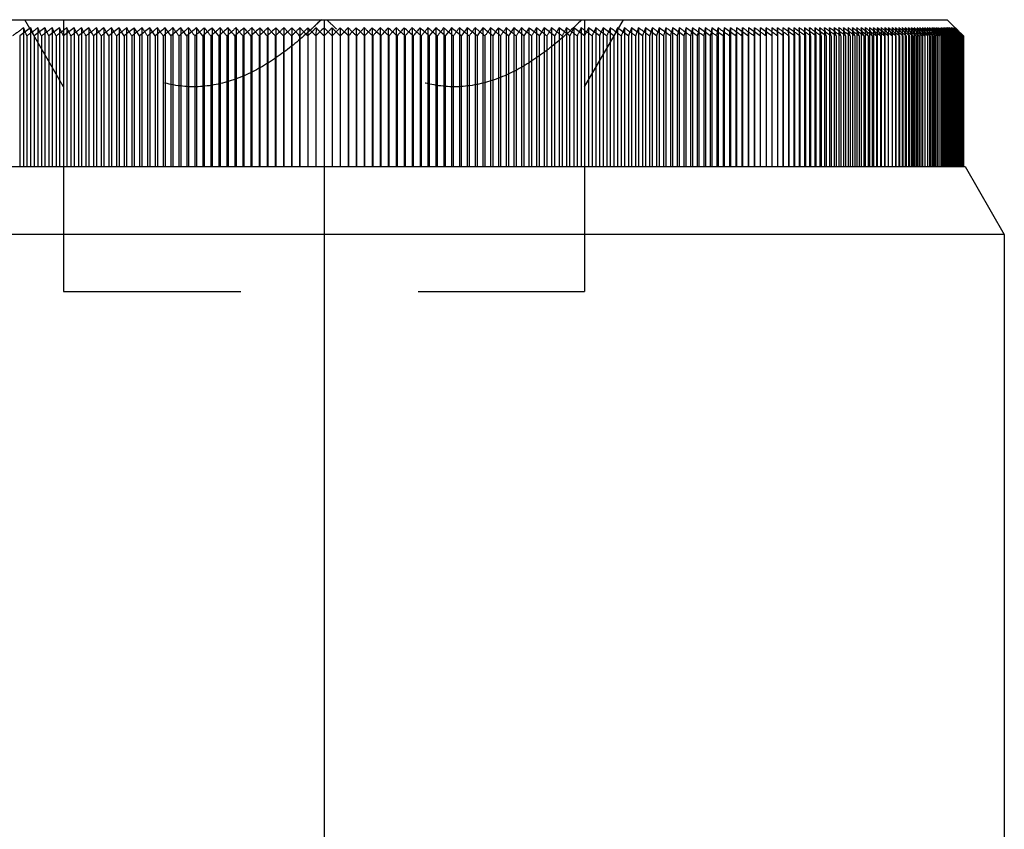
# Model space of a CAD drawing. Header units: millimetres. Extents: x 396 to 604, y 390 to 610.
# Tile 6 of 6: x 520 to 556, y 547 to 577. Entities that reach past the tile are written whole.
import ezdxf

# ---------------------------------------------------------------- set-up
doc = ezdxf.new("R2010")
doc.units = ezdxf.units.MM
doc.header["$LTSCALE"] = 65.185185
doc.linetypes.add('CENTER', pattern=[0.6, 0.375, -0.075, 0.075, -0.075])
doc.linetypes.add('HIDDEN', pattern=[0.2, 0.1, -0.1])
doc.layers.add('KONST.EL_MIT_GEO', color=7, linetype='CONTINUOUS')

msp = doc.modelspace()

# ---------------------------------------------------------------- linework, layer by layer
at = {"layer": 'KONST.EL_MIT_GEO', "color": 7, "linetype": 'Continuous'}
for p, q in [((508.1, 576.9), (553.9, 576.9)), ((553.9, 576.9), (554.175, 576.625)), ((520.219, 576.602), (520.219, 571.5)), ((520.745, 576.602), (520.745, 571.5)), ((521.278, 576.602), (521.278, 571.5)), ((521.817, 576.602), (521.817, 571.5)), ((522.362, 576.602), (522.362, 571.5)), ((522.912, 576.602), (522.912, 571.5)), ((523.468, 576.602), (523.468, 571.5)), ((524.028, 576.602), (524.028, 571.5)), ((524.593, 576.602), (524.593, 571.5)), ((525.162, 576.602), (525.162, 571.5)), ((525.735, 576.602), (525.735, 571.5)), ((526.312, 576.602), (526.312, 571.5)), ((526.891, 576.602), (526.891, 571.5)), ((527.473, 576.602), (527.473, 571.5)), ((528.057, 576.602), (528.057, 571.5)), ((528.644, 576.602), (528.644, 571.5)), ((529.231, 576.602), (529.231, 571.5)), ((529.82, 576.602), (529.82, 571.5)), ((530.41, 576.602), (530.41, 571.5)), ((531, 576.602), (531, 571.5)), ((531.59, 576.602), (531.59, 571.5)), ((532.18, 576.602), (532.18, 571.5)), ((532.769, 576.602), (532.769, 571.5)), ((533.356, 576.602), (533.356, 571.5)), ((533.943, 576.602), (533.943, 571.5)), ((534.527, 576.602), (534.527, 571.5)), ((535.109, 576.602), (535.109, 571.5)), ((535.688, 576.602), (535.688, 571.5)), ((536.265, 576.602), (536.265, 571.5)), ((536.838, 576.602), (536.838, 571.5)), ((537.407, 576.602), (537.407, 571.5)), ((537.972, 576.602), (537.972, 571.5)), ((538.532, 576.602), (538.532, 571.5)), ((539.088, 576.602), (539.088, 571.5)), ((539.638, 576.602), (539.638, 571.5)), ((540.183, 576.602), (540.183, 571.5)), ((540.722, 576.602), (540.722, 571.5)), ((541.255, 576.602), (541.255, 571.5)), ((541.781, 576.602), (541.781, 571.5)), ((542.3, 576.602), (542.3, 571.5)), ((542.811, 576.602), (542.811, 571.5)), ((543.315, 576.602), (543.315, 571.5)), ((543.811, 576.602), (543.811, 571.5)), ((544.299, 576.602), (544.299, 571.5)), ((544.778, 576.602), (544.778, 571.5)), ((545.249, 576.602), (545.249, 571.5)), ((545.71, 576.602), (545.668, 576.301)), ((545.71, 576.602), (545.71, 571.5)), ((546.161, 576.602), (546.13, 576.301)), ((546.161, 576.602), (546.161, 571.5)), ((546.603, 576.602), (546.583, 576.301)), ((546.603, 576.602), (546.603, 571.5)), ((547.034, 576.602), (547.025, 576.301)), ((547.034, 576.602), (547.034, 571.5)), ((547.456, 576.602), (547.457, 576.301)), ((547.596, 576.503), (547.456, 576.602)), ((547.866, 576.602), (547.878, 576.301)), ((548.006, 576.503), (547.866, 576.602)), ((548.266, 576.602), (548.289, 576.301)), ((548.406, 576.503), (548.266, 576.602)), ((548.654, 576.602), (548.688, 576.301)), ((548.794, 576.503), (548.654, 576.602)), ((549.031, 576.602), (549.076, 576.301)), ((549.171, 576.503), (549.031, 576.602)), ((549.536, 576.503), (549.397, 576.602)), ((549.889, 576.503), (549.75, 576.602)), ((550.23, 576.503), (550.092, 576.602)), ((550.558, 576.503), (550.421, 576.602)), ((550.874, 576.503), (550.737, 576.602)), ((551.041, 576.602), (551.059, 576.552)), ((551.176, 576.503), (551.041, 576.602)), ((551.331, 576.602), (551.371, 576.502)), ((551.356, 576.584), (551.331, 576.602)), ((551.466, 576.503), (551.356, 576.584)), ((551.65, 576.571), (551.609, 576.602)), ((551.743, 576.503), (551.65, 576.571)), ((551.673, 576.452), (551.716, 576.352)), ((551.93, 576.559), (551.873, 576.602)), ((552.006, 576.503), (551.93, 576.559)), ((552.19, 576.552), (552.124, 576.602)), ((552.255, 576.503), (552.19, 576.552)), ((552.426, 576.552), (552.361, 576.602)), ((552.451, 576.533), (552.426, 576.552)), ((552.491, 576.503), (552.451, 576.533)), ((552.648, 576.552), (552.584, 576.602)), ((552.69, 576.52), (552.648, 576.552)), ((552.713, 576.503), (552.69, 576.52)), ((552.857, 576.552), (552.793, 576.602)), ((552.921, 576.503), (552.857, 576.552)), ((553.051, 576.552), (552.989, 576.602)), ((553.114, 576.503), (553.051, 576.552)), ((553.17, 576.602), (553.202, 576.552)), ((553.196, 576.581), (553.17, 576.602)), ((553.231, 576.552), (553.196, 576.581)), ((553.294, 576.503), (553.231, 576.552)), ((553.336, 576.602), (553.405, 576.502)), ((553.387, 576.561), (553.336, 576.602)), ((553.458, 576.503), (553.387, 576.561)), ((553.548, 576.552), (553.488, 576.602)), ((553.609, 576.503), (553.548, 576.552)), ((553.685, 576.552), (553.626, 576.602)), ((553.726, 576.518), (553.685, 576.552)), ((553.744, 576.503), (553.726, 576.518)), ((553.741, 576.449), (553.814, 576.352)), ((553.749, 576.602), (553.788, 576.552)), ((553.778, 576.577), (553.749, 576.602)), ((553.807, 576.552), (553.778, 576.577)), ((553.865, 576.503), (553.807, 576.552)), ((553.857, 576.602), (553.938, 576.502)), ((553.914, 576.552), (553.857, 576.602)), ((553.972, 576.503), (553.914, 576.552)), ((553.95, 576.602), (554.058, 576.474)), ((554.007, 576.552), (553.95, 576.602)), ((554.044, 576.519), (554.007, 576.552)), ((554.029, 576.602), (554.072, 576.552)), ((554.08, 576.556), (554.029, 576.602)), ((554.063, 576.503), (554.044, 576.519)), ((554.072, 576.552), (554.159, 576.452)), ((554.139, 576.503), (554.08, 576.556)), ((554.093, 576.602), (554.194, 576.489)), ((554.147, 576.552), (554.093, 576.602)), ((554.141, 576.602), (554.218, 576.519)), ((554.194, 576.552), (554.141, 576.602)), ((554.184, 576.518), (554.147, 576.552)), ((554.175, 576.602), (554.222, 576.552)), ((554.225, 576.554), (554.175, 576.602)), ((554.201, 576.503), (554.184, 576.518)), ((554.247, 576.503), (554.194, 576.552)), ((554.194, 576.489), (554.272, 576.402)), ((554.218, 576.519), (554.28, 576.452)), ((554.279, 576.503), (554.225, 576.554)), ((519.816, 576.301), (519.816, 571.5)), ((520.345, 576.301), (520.345, 571.5)), ((520.881, 576.301), (520.881, 571.5)), ((521.424, 576.301), (521.424, 571.5)), ((521.973, 576.301), (521.973, 571.5)), ((522.528, 576.301), (522.528, 571.5)), ((523.088, 576.301), (523.088, 571.5)), ((523.653, 576.301), (523.653, 571.5)), ((524.223, 576.301), (524.223, 571.5)), ((524.798, 576.301), (524.798, 571.5)), ((525.376, 576.301), (525.376, 571.5)), ((525.958, 576.301), (525.958, 571.5)), ((526.544, 576.301), (526.544, 571.5)), ((527.132, 576.301), (527.132, 571.5)), ((527.723, 576.301), (527.723, 571.5)), ((528.316, 576.301), (528.316, 571.5)), ((528.911, 576.301), (528.911, 571.5)), ((529.507, 576.301), (529.507, 571.5)), ((530.104, 576.301), (530.104, 571.5)), ((530.701, 576.301), (530.701, 571.5)), ((531.299, 576.301), (531.299, 571.5)), ((531.896, 576.301), (531.896, 571.5)), ((532.493, 576.301), (532.493, 571.5)), ((533.089, 576.301), (533.089, 571.5)), ((533.684, 576.301), (533.684, 571.5)), ((534.277, 576.301), (534.277, 571.5)), ((534.868, 576.301), (534.868, 571.5)), ((535.456, 576.301), (535.456, 571.5)), ((536.041, 576.301), (536.041, 571.5)), ((536.624, 576.301), (536.624, 571.5)), ((537.202, 576.301), (537.202, 571.5)), ((537.777, 576.301), (537.777, 571.5)), ((538.347, 576.301), (538.347, 571.5)), ((538.912, 576.301), (538.912, 571.5)), ((539.472, 576.301), (539.472, 571.5)), ((540.027, 576.301), (540.027, 571.5)), ((540.576, 576.301), (540.576, 571.5)), ((541.119, 576.301), (541.119, 571.5)), ((541.655, 576.301), (541.655, 571.5)), ((542.184, 576.301), (542.184, 571.5)), ((542.706, 576.301), (542.706, 571.5)), ((543.221, 576.301), (543.221, 571.5)), ((543.727, 576.301), (543.727, 571.5)), ((544.226, 576.301), (544.226, 571.5)), ((544.715, 576.301), (544.715, 571.5)), ((545.196, 576.301), (545.196, 571.5)), ((545.668, 576.301), (545.668, 571.5)), ((546.13, 576.301), (546.13, 571.5)), ((546.583, 576.301), (546.583, 571.5)), ((547.025, 576.301), (547.025, 571.5)), ((547.457, 576.301), (547.457, 571.5)), ((547.878, 576.301), (547.878, 571.5)), ((548.289, 576.301), (548.289, 571.5)), ((548.688, 576.301), (548.688, 571.5)), ((549.076, 576.301), (549.076, 571.5)), ((549.452, 576.301), (549.452, 571.5)), ((549.816, 576.301), (549.816, 571.5)), ((550.168, 576.301), (550.168, 571.5)), ((550.507, 576.301), (550.507, 571.5)), ((550.818, 576.352), (550.834, 576.301)), ((550.834, 576.301), (550.834, 571.5)), ((551.13, 576.352), (551.148, 576.301)), ((551.148, 576.301), (551.148, 571.5)), ((551.43, 576.352), (551.45, 576.301)), ((551.45, 576.301), (551.45, 571.5)), ((551.716, 576.352), (551.737, 576.301)), ((551.737, 576.301), (551.737, 571.5)), ((551.964, 576.405), (551.989, 576.352)), ((551.989, 576.352), (552.012, 576.301)), ((552.012, 576.301), (552.012, 571.5)), ((552.223, 576.402), (552.248, 576.352)), ((552.248, 576.352), (552.273, 576.301)), ((552.273, 576.301), (552.273, 571.5)), ((552.467, 576.402), (552.493, 576.352)), ((552.493, 576.352), (552.52, 576.301)), ((552.52, 576.301), (552.52, 571.5)), ((552.725, 576.352), (552.753, 576.301)), ((552.753, 576.301), (552.753, 571.5)), ((552.942, 576.352), (552.972, 576.301)), ((552.972, 576.301), (552.972, 571.5)), ((553.145, 576.352), (553.177, 576.301)), ((553.177, 576.301), (553.177, 571.5)), ((553.334, 576.352), (553.367, 576.301)), ((553.367, 576.301), (553.367, 571.5)), ((553.509, 576.352), (553.543, 576.301)), ((553.543, 576.301), (553.543, 571.5)), ((553.668, 576.352), (553.705, 576.301)), ((553.705, 576.301), (553.705, 571.5)), ((553.814, 576.352), (553.851, 576.301)), ((553.851, 576.301), (553.851, 571.5)), ((553.905, 576.402), (553.944, 576.352)), ((553.944, 576.352), (553.983, 576.301)), ((553.983, 576.301), (553.983, 571.5)), ((554.06, 576.352), (554.1, 576.301)), ((554.1, 576.301), (554.1, 571.5)), ((554.161, 576.351), (554.202, 576.301)), ((554.202, 576.301), (554.202, 571.5)), ((554.253, 576.344), (554.29, 576.301)), ((554.29, 576.301), (554.29, 571.5)), ((554.33, 576.337), (554.362, 576.301)), ((554.362, 576.301), (554.362, 571.5)), ((554.393, 576.329), (554.419, 576.301)), ((554.414, 576.35), (554.441, 576.322)), ((554.419, 576.301), (554.419, 571.5)), ((554.441, 576.322), (554.46, 576.301)), ((554.454, 576.335), (554.487, 576.301)), ((554.46, 576.301), (554.46, 571.5)), ((554.487, 576.301), (554.487, 571.5)), ((507.443, 571.5), (554.557, 571.5)), ((554.557, 571.5), (556, 569)), ((556, 569), (506, 569)), ((556, 569), (556, 519.572))]:
    msp.add_line(p, q, dxfattribs=at)
at = {"layer": 'KONST.EL_MIT_GEO', "color": 8, "linetype": 'HIDDEN'}
for p, q in [((521.425, 574.432), (520, 576.9)), ((521.425, 576.9), (521.424, 576.301)), ((531, 576.9), (531, 576.602)), ((540.575, 574.432), (542, 576.9)), ((540.575, 576.9), (540.576, 576.301)), ((519.959, 576.602), (519.959, 571.5)), ((520.481, 576.602), (520.481, 571.5)), ((521.011, 576.602), (521.011, 571.5)), ((521.547, 576.602), (521.547, 571.5)), ((522.088, 576.602), (522.088, 571.5)), ((522.636, 576.602), (522.636, 571.5)), ((523.189, 576.602), (523.189, 571.5)), ((523.747, 576.602), (523.747, 571.5)), ((524.31, 576.602), (524.31, 571.5)), ((524.877, 576.602), (524.877, 571.5)), ((525.448, 576.602), (525.448, 571.5)), ((526.023, 576.602), (526.023, 571.5)), ((526.601, 576.602), (526.601, 571.5)), ((527.182, 576.602), (527.182, 571.5)), ((527.765, 576.602), (527.765, 571.5)), ((528.35, 576.602), (528.35, 571.5)), ((528.937, 576.602), (528.937, 571.5)), ((529.526, 576.602), (529.526, 571.5)), ((530.115, 576.602), (530.115, 571.5)), ((530.705, 576.602), (530.701, 576.301)), ((531.295, 576.602), (531.299, 576.301)), ((531.885, 576.602), (531.885, 571.5)), ((532.474, 576.602), (532.474, 571.5)), ((533.063, 576.602), (533.063, 571.5)), ((533.65, 576.602), (533.65, 571.5)), ((534.235, 576.602), (534.235, 571.5)), ((534.818, 576.602), (534.818, 571.5)), ((535.399, 576.602), (535.399, 571.5)), ((535.977, 576.602), (535.977, 571.5)), ((536.552, 576.602), (536.552, 571.5)), ((537.123, 576.602), (537.123, 571.5)), ((537.69, 576.602), (537.69, 571.5)), ((538.253, 576.602), (538.253, 571.5)), ((538.811, 576.602), (538.811, 571.5)), ((539.364, 576.602), (539.364, 571.5)), ((539.912, 576.602), (539.912, 571.5)), ((540.453, 576.602), (540.453, 571.5)), ((540.989, 576.602), (540.989, 571.5)), ((541.519, 576.602), (541.519, 571.5)), ((542.041, 576.602), (542.041, 571.5)), ((542.556, 576.602), (542.556, 571.5)), ((543.064, 576.602), (543.064, 571.5)), ((543.564, 576.602), (543.564, 571.5)), ((544.056, 576.602), (544.056, 571.5)), ((544.54, 576.602), (544.54, 571.5)), ((545.015, 576.602), (545.015, 571.5)), ((545.433, 576.301), (545.48, 576.602)), ((545.48, 576.602), (545.48, 571.5)), ((545.9, 576.301), (545.937, 576.602)), ((545.937, 576.602), (545.937, 571.5)), ((546.358, 576.301), (546.383, 576.602)), ((546.383, 576.602), (546.383, 571.5)), ((546.805, 576.301), (546.82, 576.602)), ((546.82, 576.602), (546.82, 571.5)), ((547.242, 576.301), (547.246, 576.602)), ((547.246, 576.602), (547.246, 571.5)), ((547.456, 576.602), (547.457, 576.301)), ((547.662, 576.602), (547.662, 571.5)), ((547.663, 576.552), (547.662, 576.602)), ((547.664, 576.503), (547.663, 576.552)), ((547.669, 576.301), (547.664, 576.503)), ((547.866, 576.602), (547.866, 571.5)), ((548.067, 576.602), (548.067, 571.5)), ((548.07, 576.552), (548.067, 576.602)), ((548.073, 576.503), (548.07, 576.552)), ((548.085, 576.301), (548.073, 576.503)), ((548.266, 576.602), (548.266, 571.5)), ((548.461, 576.602), (548.461, 571.5)), ((548.463, 576.584), (548.461, 576.602)), ((548.466, 576.552), (548.463, 576.584)), ((548.471, 576.503), (548.466, 576.552)), ((548.476, 576.453), (548.471, 576.503)), ((548.49, 576.301), (548.476, 576.453)), ((548.654, 576.602), (548.654, 571.5)), ((548.844, 576.602), (548.844, 571.5)), ((548.847, 576.578), (548.844, 576.602)), ((548.851, 576.552), (548.847, 576.578)), ((548.857, 576.503), (548.851, 576.552)), ((548.864, 576.453), (548.857, 576.503)), ((548.883, 576.301), (548.864, 576.453)), ((549.031, 576.602), (549.031, 571.5)), ((549.216, 576.602), (549.216, 571.5)), ((549.22, 576.573), (549.216, 576.602)), ((549.224, 576.552), (549.22, 576.573)), ((549.232, 576.503), (549.224, 576.552)), ((549.24, 576.453), (549.232, 576.503)), ((549.265, 576.301), (549.24, 576.453)), ((549.397, 576.602), (549.397, 571.5)), ((549.575, 576.602), (549.575, 571.5)), ((549.582, 576.568), (549.575, 576.602)), ((549.585, 576.552), (549.582, 576.568)), ((549.595, 576.503), (549.585, 576.552)), ((549.605, 576.453), (549.595, 576.503)), ((549.635, 576.301), (549.605, 576.453)), ((549.75, 576.602), (549.75, 571.5)), ((549.923, 576.602), (549.923, 571.5)), ((549.934, 576.552), (549.923, 576.602)), ((549.946, 576.503), (549.934, 576.552)), ((549.958, 576.453), (549.946, 576.503)), ((549.993, 576.301), (549.958, 576.453)), ((550.092, 576.602), (550.092, 571.5)), ((550.258, 576.602), (550.258, 571.5)), ((550.271, 576.552), (550.258, 576.602)), ((550.285, 576.503), (550.271, 576.552)), ((550.298, 576.453), (550.285, 576.503)), ((550.339, 576.301), (550.298, 576.453)), ((550.421, 576.602), (550.421, 571.5)), ((550.58, 576.602), (550.58, 571.5)), ((550.596, 576.552), (550.58, 576.602)), ((550.611, 576.503), (550.596, 576.552)), ((550.626, 576.453), (550.611, 576.503)), ((550.672, 576.301), (550.626, 576.453)), ((550.737, 576.602), (550.737, 571.5)), ((550.891, 576.602), (550.891, 571.5)), ((550.908, 576.552), (550.891, 576.602)), ((550.925, 576.503), (550.908, 576.552)), ((550.942, 576.453), (550.925, 576.503)), ((550.959, 576.402), (550.942, 576.453)), ((551.041, 576.602), (551.041, 571.5)), ((551.188, 576.602), (551.188, 571.5)), ((551.206, 576.552), (551.188, 576.602)), ((551.225, 576.503), (551.206, 576.552)), ((551.244, 576.453), (551.225, 576.503)), ((551.301, 576.301), (551.244, 576.453)), ((551.331, 576.602), (551.331, 571.5)), ((551.472, 576.602), (551.472, 571.5)), ((551.492, 576.552), (551.472, 576.602)), ((551.513, 576.503), (551.492, 576.552)), ((551.533, 576.453), (551.513, 576.503)), ((551.595, 576.301), (551.533, 576.453)), ((551.609, 576.602), (551.609, 571.5)), ((551.743, 576.602), (551.737, 576.301)), ((551.765, 576.552), (551.743, 576.602)), ((551.787, 576.503), (551.765, 576.552)), ((551.809, 576.453), (551.787, 576.503)), ((551.876, 576.301), (551.809, 576.453)), ((551.873, 576.602), (551.873, 571.5)), ((552, 576.602), (552, 571.5)), ((552.024, 576.552), (552, 576.602)), ((552.048, 576.503), (552.024, 576.552)), ((552.072, 576.453), (552.048, 576.503)), ((552.144, 576.301), (552.072, 576.453)), ((552.124, 576.602), (552.124, 571.5)), ((552.244, 576.602), (552.244, 571.5)), ((552.27, 576.552), (552.244, 576.602)), ((552.295, 576.503), (552.27, 576.552)), ((552.321, 576.453), (552.295, 576.503)), ((552.346, 576.402), (552.321, 576.453)), ((552.361, 576.602), (552.361, 571.5)), ((552.474, 576.602), (552.474, 571.5)), ((552.501, 576.552), (552.474, 576.602)), ((552.529, 576.503), (552.501, 576.552)), ((552.556, 576.453), (552.529, 576.503)), ((552.638, 576.301), (552.556, 576.453)), ((552.584, 576.602), (552.584, 571.5)), ((552.691, 576.602), (552.691, 571.5)), ((552.719, 576.552), (552.691, 576.602)), ((552.748, 576.503), (552.719, 576.552)), ((552.765, 576.473), (552.748, 576.503)), ((552.777, 576.453), (552.765, 576.473)), ((552.864, 576.301), (552.777, 576.453)), ((552.793, 576.602), (552.793, 571.5)), ((552.893, 576.602), (552.893, 571.5)), ((552.923, 576.552), (552.893, 576.602)), ((552.954, 576.503), (552.923, 576.552)), ((552.968, 576.479), (552.954, 576.503)), ((552.984, 576.453), (552.968, 576.479)), ((553.015, 576.402), (552.984, 576.453)), ((552.989, 576.602), (552.989, 571.5)), ((553.081, 576.602), (553.081, 571.5)), ((553.113, 576.552), (553.081, 576.602)), ((553.145, 576.503), (553.113, 576.552)), ((553.177, 576.453), (553.145, 576.503)), ((553.17, 576.602), (553.177, 576.301)), ((553.255, 576.602), (553.255, 571.5)), ((553.288, 576.552), (553.255, 576.602)), ((553.322, 576.503), (553.288, 576.552)), ((553.355, 576.453), (553.322, 576.503)), ((553.336, 576.602), (553.336, 571.5)), ((553.389, 576.402), (553.355, 576.453)), ((553.414, 576.602), (553.414, 571.5)), ((553.449, 576.552), (553.414, 576.602)), ((553.484, 576.503), (553.449, 576.552)), ((553.519, 576.453), (553.484, 576.503)), ((553.488, 576.602), (553.488, 571.5)), ((553.555, 576.402), (553.519, 576.453)), ((553.559, 576.602), (553.559, 571.5)), ((553.583, 576.57), (553.559, 576.602)), ((553.595, 576.552), (553.583, 576.57)), ((553.632, 576.503), (553.595, 576.552)), ((553.626, 576.602), (553.626, 571.5)), ((553.669, 576.453), (553.632, 576.503)), ((553.68, 576.437), (553.669, 576.453)), ((553.706, 576.402), (553.68, 576.437)), ((553.689, 576.602), (553.689, 571.5)), ((553.711, 576.573), (553.689, 576.602)), ((553.727, 576.552), (553.711, 576.573)), ((553.765, 576.503), (553.727, 576.552)), ((553.749, 576.602), (553.749, 571.5)), ((553.804, 576.453), (553.765, 576.503)), ((553.842, 576.402), (553.804, 576.453)), ((553.805, 576.602), (553.805, 571.5)), ((553.825, 576.576), (553.805, 576.602)), ((553.844, 576.552), (553.825, 576.576)), ((553.884, 576.503), (553.844, 576.552)), ((553.857, 576.602), (553.851, 576.301)), ((553.924, 576.453), (553.884, 576.503)), ((553.906, 576.602), (553.906, 571.5)), ((553.924, 576.58), (553.906, 576.602)), ((553.947, 576.552), (553.924, 576.58)), ((553.948, 576.422), (553.924, 576.453)), ((553.988, 576.503), (553.947, 576.552)), ((553.964, 576.402), (553.948, 576.422)), ((553.95, 576.602), (553.95, 571.5)), ((553.992, 576.602), (553.992, 571.5)), ((554.007, 576.583), (553.992, 576.602)), ((554.034, 576.552), (554.007, 576.583)), ((554.029, 576.602), (554.029, 571.5)), ((554.077, 576.503), (554.034, 576.552)), ((554.063, 576.602), (554.063, 571.5)), ((554.076, 576.587), (554.063, 576.602)), ((554.107, 576.552), (554.076, 576.587)), ((554.119, 576.453), (554.077, 576.503)), ((554.093, 576.602), (554.093, 571.5)), ((554.151, 576.503), (554.107, 576.552)), ((554.119, 576.602), (554.119, 571.5)), ((554.144, 576.574), (554.119, 576.602)), ((554.162, 576.402), (554.119, 576.453)), ((554.141, 576.602), (554.141, 571.5)), ((554.164, 576.552), (554.144, 576.574)), ((554.195, 576.453), (554.151, 576.503)), ((554.159, 576.452), (554.253, 576.344)), ((554.16, 576.602), (554.16, 571.5)), ((554.176, 576.585), (554.16, 576.602)), ((554.21, 576.503), (554.164, 576.552)), ((554.175, 576.625), (554.347, 576.453)), ((554.175, 576.602), (554.175, 571.5)), ((554.207, 576.552), (554.176, 576.585)), ((554.186, 576.602), (554.186, 571.5)), ((554.234, 576.552), (554.186, 576.602)), ((554.194, 576.602), (554.194, 571.5)), ((554.194, 576.602), (554.241, 576.554)), ((554.244, 576.552), (554.194, 576.602)), ((554.239, 576.402), (554.195, 576.453)), ((554.247, 576.552), (554.198, 576.602)), ((554.253, 576.503), (554.207, 576.552)), ((554.255, 576.453), (554.21, 576.503)), ((554.222, 576.552), (554.29, 576.481)), ((554.282, 576.503), (554.234, 576.552)), ((554.241, 576.554), (554.299, 576.494)), ((554.295, 576.503), (554.244, 576.552)), ((554.296, 576.503), (554.247, 576.552)), ((554.3, 576.453), (554.253, 576.503)), ((554.301, 576.402), (554.255, 576.453)), ((554.28, 576.452), (554.372, 576.352)), ((554.345, 576.453), (554.295, 576.503)), ((554.299, 576.494), (554.389, 576.402)), ((554.441, 576.301), (554.3, 576.453)), ((554.498, 576.301), (554.345, 576.453)), ((554.347, 576.453), (554.398, 576.402)), ((520.08, 576.301), (520.08, 571.5)), ((520.612, 576.301), (520.612, 571.5)), ((521.152, 576.301), (521.152, 571.5)), ((521.698, 576.301), (521.698, 571.5)), ((522.25, 576.301), (522.25, 571.5)), ((522.807, 576.301), (522.807, 571.5)), ((523.37, 576.301), (523.37, 571.5)), ((523.938, 576.301), (523.938, 571.5)), ((524.51, 576.301), (524.51, 571.5)), ((525.087, 576.301), (525.087, 571.5)), ((525.667, 576.301), (525.667, 571.5)), ((526.251, 576.301), (526.251, 571.5)), ((526.838, 576.301), (526.838, 571.5)), ((527.427, 576.301), (527.427, 571.5)), ((528.019, 576.301), (528.019, 571.5)), ((528.613, 576.301), (528.613, 571.5)), ((529.208, 576.301), (529.208, 571.5)), ((529.805, 576.301), (529.805, 571.5)), ((530.402, 576.301), (530.402, 571.5)), ((531.598, 576.301), (531.598, 571.5)), ((532.195, 576.301), (532.195, 571.5)), ((532.792, 576.301), (532.792, 571.5)), ((533.387, 576.301), (533.387, 571.5)), ((533.981, 576.301), (533.981, 571.5)), ((534.573, 576.301), (534.573, 571.5)), ((535.162, 576.301), (535.162, 571.5)), ((535.749, 576.301), (535.749, 571.5)), ((536.333, 576.301), (536.333, 571.5)), ((536.913, 576.301), (536.913, 571.5)), ((537.49, 576.301), (537.49, 571.5)), ((538.062, 576.301), (538.062, 571.5)), ((538.63, 576.301), (538.63, 571.5)), ((539.193, 576.301), (539.193, 571.5)), ((539.75, 576.301), (539.75, 571.5)), ((540.302, 576.301), (540.302, 571.5)), ((540.848, 576.301), (540.848, 571.5)), ((541.388, 576.301), (541.388, 571.5)), ((541.92, 576.301), (541.92, 571.5)), ((542.446, 576.301), (542.446, 571.5)), ((542.964, 576.301), (542.964, 571.5)), ((543.475, 576.301), (543.475, 571.5)), ((543.978, 576.301), (543.978, 571.5)), ((544.472, 576.301), (544.472, 571.5)), ((544.957, 576.301), (544.957, 571.5)), ((545.433, 576.301), (545.433, 571.5)), ((545.9, 576.301), (545.9, 571.5)), ((546.358, 576.301), (546.358, 571.5)), ((546.805, 576.301), (546.805, 571.5)), ((548.085, 576.301), (548.085, 571.5)), ((548.49, 576.301), (548.49, 571.5)), ((548.883, 576.301), (548.883, 571.5)), ((549.265, 576.301), (549.265, 571.5)), ((549.635, 576.301), (549.635, 571.5)), ((549.993, 576.301), (549.993, 571.5)), ((550.339, 576.301), (550.339, 571.5)), ((550.672, 576.301), (550.672, 571.5)), ((550.993, 576.301), (550.959, 576.402)), ((550.993, 576.301), (550.993, 571.5)), ((551.301, 576.301), (551.301, 571.5)), ((551.595, 576.301), (551.595, 571.5)), ((552.144, 576.301), (552.144, 571.5)), ((552.398, 576.301), (552.346, 576.402)), ((552.398, 576.301), (552.398, 571.5)), ((552.638, 576.301), (552.638, 571.5)), ((552.864, 576.301), (552.864, 571.5)), ((553.076, 576.301), (553.015, 576.402)), ((553.274, 576.301), (553.241, 576.351)), ((553.274, 576.301), (553.274, 571.5)), ((553.423, 576.351), (553.389, 576.402)), ((553.457, 576.301), (553.423, 576.351)), ((553.457, 576.301), (553.457, 571.5)), ((553.59, 576.351), (553.555, 576.402)), ((553.626, 576.301), (553.59, 576.351)), ((553.743, 576.351), (553.706, 576.402)), ((553.78, 576.301), (553.743, 576.351)), ((553.78, 576.301), (553.78, 571.5)), ((553.881, 576.351), (553.842, 576.402)), ((553.919, 576.301), (553.881, 576.351)), ((553.919, 576.301), (553.919, 571.5)), ((554.004, 576.351), (553.964, 576.402)), ((554.044, 576.301), (554.004, 576.351)), ((554.044, 576.301), (554.044, 571.5)), ((554.112, 576.351), (554.07, 576.402)), ((554.153, 576.301), (554.112, 576.351)), ((554.205, 576.351), (554.162, 576.402)), ((554.248, 576.301), (554.205, 576.351)), ((554.283, 576.351), (554.239, 576.402)), ((554.248, 576.301), (554.248, 571.5)), ((554.272, 576.402), (554.33, 576.337)), ((554.328, 576.301), (554.283, 576.351)), ((554.392, 576.301), (554.301, 576.402)), ((554.328, 576.301), (554.328, 571.5)), ((554.372, 576.352), (554.393, 576.329)), ((554.389, 576.402), (554.438, 576.352)), ((554.392, 576.301), (554.392, 571.5)), ((554.398, 576.402), (554.459, 576.341)), ((554.438, 576.352), (554.454, 576.335)), ((554.441, 576.301), (554.441, 571.5)), ((554.459, 576.341), (554.48, 576.32)), ((554.476, 576.301), (554.476, 571.5)), ((554.48, 576.32), (554.498, 576.301)), ((554.495, 576.301), (554.495, 571.5)), ((521.424, 571.5), (521.425, 566.9)), ((531, 571.5), (531, 566.9)), ((540.576, 571.5), (540.575, 566.9)), ((521.425, 566.9), (540.575, 566.9))]:
    msp.add_line(p, q, dxfattribs=at)
at = {"layer": 'KONST.EL_MIT_GEO', "color": 2, "linetype": 'CENTER'}
msp.add_line((531, 566.9), (531, 489), dxfattribs=at)
at = {"layer": 'KONST.EL_MIT_GEO', "color": 8, "linetype": 'HIDDEN'}
for centre, radius, start, end in [((519.504, 588.468), 16.24, 312.8464, 314.5755), ((542.493, 588.465), 16.235, 225.4243, 227.1617), ((569.911, 509.024), 84.036, 126.4713, 126.81553), ((450.721, 548.665), 74.662, 21.72506, 21.97374), ((570.322, 509.708), 83.42, 126.68866, 127.03367), ((455.114, 547.982), 71.358, 23.38214, 23.64551), ((570.733, 510.441), 82.762, 126.92621, 127.27205), ((458.809, 547.249), 68.78, 24.98564, 25.26238), ((571.145, 511.222), 82.064, 127.18442, 127.53114), ((461.954, 546.469), 66.778, 26.53456, 26.82338), ((571.557, 512.048), 81.329, 127.46381, 127.81145), ((464.659, 545.643), 65.242, 28.02836, 28.32802), ((571.972, 512.918), 80.558, 127.76494, 128.11353), ((467.008, 544.774), 64.089, 29.46686, 29.77618), ((572.389, 513.829), 79.756, 128.08842, 128.43798), ((469.065, 543.864), 63.255, 30.85025, 31.16812), ((572.809, 514.779), 78.925, 128.4349, 128.78545), ((470.879, 542.915), 62.689, 32.179, 32.50438), ((573.233, 515.765), 78.068, 128.80507, 129.15664), ((472.49, 541.93), 62.35, 33.45385, 33.78577), ((573.662, 516.785), 77.188, 129.1997, 129.55228), ((473.93, 540.911), 62.205, 34.67573, 35.0133), ((574.097, 517.836), 76.29, 129.61959, 129.97316), ((475.226, 539.861), 62.227, 35.84575, 36.18814), ((574.54, 518.916), 75.376, 130.06559, 130.42015), ((476.398, 538.782), 62.394, 36.96514, 37.31162), ((574.991, 520.021), 74.451, 130.53862, 130.89412), ((477.465, 537.678), 62.686, 38.03526, 38.38514), ((575.453, 521.149), 73.52, 131.03965, 131.39604), ((478.44, 536.551), 63.086, 39.05751, 39.41019), ((575.928, 522.297), 72.585, 131.56968, 131.9269), ((479.337, 535.404), 63.581, 40.03337, 40.38829), ((576.416, 523.462), 71.653, 132.12982, 132.48778), ((480.166, 534.24), 64.158, 40.96433, 41.32101), ((576.921, 524.641), 70.728, 132.72118, 133.07978), ((480.936, 533.062), 64.806, 41.85189, 42.2099), ((577.446, 525.831), 69.814, 133.34498, 133.70408), ((481.655, 531.874), 65.515, 42.69756, 43.05651), ((577.992, 527.028), 68.919, 134.00245, 134.3619), ((482.329, 530.677), 66.276, 43.50281, 43.86237), ((578.565, 528.23), 68.047, 134.69492, 135.05452), ((482.943, 529.454), 67.113, 44.26919, 44.6289), ((483.567, 528.274), 67.923, 44.99787, 45.3578), ((579.802, 530.636), 66.4, 136.19029, 136.54952), ((484.139, 527.073), 68.795, 45.69047, 46.05024), ((580.476, 531.833), 65.639, 136.99606, 137.35468), ((484.686, 525.876), 69.691, 46.34824, 46.70766), ((581.196, 533.023), 64.93, 137.84253, 138.20021), ((485.21, 524.688), 70.604, 46.97247, 47.33139), ((581.966, 534.201), 64.283, 138.73122, 139.08758), ((485.716, 523.51), 71.529, 47.56438, 47.92266), ((582.796, 535.366), 63.707, 139.66368, 140.01828), ((486.205, 522.346), 72.461, 48.12514, 48.48269), ((583.694, 536.514), 63.213, 140.64146, 140.99382), ((486.679, 521.2), 73.395, 48.65589, 49.0126), ((584.67, 537.642), 62.813, 141.6661, 142.01566), ((487.141, 520.072), 74.326, 49.15767, 49.51349), ((585.738, 538.748), 62.523, 142.73912, 143.08528), ((487.593, 518.968), 75.251, 49.63151, 49.98638), ((586.912, 539.827), 62.358, 143.862, 144.20408), ((488.036, 517.89), 76.164, 50.07835, 50.43224), ((588.21, 540.878), 62.338, 145.03613, 145.37339), ((488.472, 516.839), 77.062, 50.49909, 50.85198), ((589.652, 541.898), 62.485, 146.26283, 146.59445), ((488.901, 515.82), 77.941, 50.89459, 51.24647), ((591.266, 542.885), 62.828, 147.54326, 147.86834), ((489.326, 514.835), 78.797, 51.26563, 51.6165), ((593.084, 543.835), 63.398, 148.87842, 149.19601), ((489.746, 513.886), 79.628, 51.61295, 51.96283), ((595.144, 544.746), 64.236, 150.26911, 150.57815), ((490.164, 512.976), 80.43, 51.93726, 52.28616), ((597.498, 545.615), 65.394, 151.71586, 152.01525), ((490.578, 512.107), 81.2, 52.23921, 52.58715), ((600.209, 546.442), 66.936, 153.2189, 153.50746), ((490.992, 511.281), 81.935, 52.51938, 52.86641), ((603.362, 547.223), 68.945, 154.77814, 155.05463), ((491.404, 510.501), 82.632, 52.77834, 53.12449), ((607.065, 547.956), 71.533, 156.39305, 156.65618), ((491.815, 509.769), 83.29, 53.0166, 53.36192), ((611.469, 548.64), 74.847, 158.06267, 158.31113), ((492.226, 509.085), 83.905, 53.23463, 53.57917), ((616.779, 549.272), 79.094, 159.78556, 160.018), ((492.637, 508.454), 84.476, 53.43285, 53.77667), ((623.29, 549.852), 84.568, 161.55974, 161.77481), ((493.048, 507.875), 85, 53.61167, 53.95481), ((631.438, 550.377), 91.703, 163.38267, 163.57904), ((493.46, 507.35), 85.477, 53.77141, 54.11394), ((641.892, 550.846), 101.169, 165.25122, 165.42761), ((493.872, 506.881), 85.904, 53.9124, 54.25438), ((655.744, 551.259), 114.055, 167.16167, 167.31688), ((494.286, 506.469), 86.279, 54.0349, 54.37641), ((674.898, 551.613), 132.266, 169.10974, 169.24264), ((494.7, 506.115), 86.603, 54.13916, 54.48025), ((495.115, 505.819), 86.873, 54.22538, 54.56613), ((495.53, 505.584), 87.088, 54.29372, 54.63419), ((495.947, 505.409), 87.249, 54.34432, 54.68458), ((496.364, 505.294), 87.354, 54.37726, 54.71739), ((496.781, 505.241), 87.403, 54.39263, 54.73269), ((497.198, 505.248), 87.396, 54.39043, 54.7305), ((497.615, 505.317), 87.332, 54.37068, 54.71083), ((498.032, 505.447), 87.214, 54.33333, 54.67363), ((498.447, 505.637), 87.039, 54.27831, 54.61883), ((498.862, 505.888), 86.81, 54.20551, 54.54633), ((499.275, 506.198), 86.527, 54.1148, 54.45598), ((499.685, 506.566), 86.19, 54.00599, 54.34761), ((500.093, 506.993), 85.802, 53.87889, 54.22101), ((500.497, 507.476), 85.362, 53.73324, 54.07592), ((500.898, 508.014), 84.874, 53.56876, 53.91207), ((501.293, 508.607), 84.337, 53.38513, 53.72912), ((501.684, 509.252), 83.755, 53.18199, 53.52673), ((502.068, 509.947), 83.129, 52.95895, 53.30447), ((502.445, 510.692), 82.461, 52.71556, 53.06193), ((502.814, 511.483), 81.754, 52.45134, 52.7986), ((503.174, 512.32), 81.01, 52.16578, 52.51396), ((503.524, 513.2), 80.232, 51.8583, 52.20744), ((503.863, 514.12), 79.423, 51.5283, 51.87842), ((504.189, 515.078), 78.585, 51.17511, 51.52624), ((511.928, 550.104), 48.946, 32.4284, 32.5687), ((504.501, 516.072), 77.723, 50.79803, 51.15017), ((504.797, 517.099), 76.839, 50.3963, 50.74945), ((505.077, 518.157), 75.937, 49.96912, 50.32326), ((505.337, 519.242), 75.02, 49.51561, 49.87073), ((505.577, 520.352), 74.094, 49.03488, 49.39093), ((505.795, 521.485), 73.161, 48.52595, 48.88288), ((531.462, 557.91), 29.208, 39.2809, 39.536), ((505.986, 522.636), 72.227, 47.9878, 48.34554), ((506.151, 523.804), 71.297, 47.41936, 47.77781), ((506.284, 524.984), 70.374, 46.81948, 47.17854), ((506.384, 526.175), 69.465, 46.18698, 46.54651), ((506.447, 527.373), 68.575, 45.52063, 45.88046), ((507.248, 529.355), 66.607, 44.99934, 45.18082), ((506.18, 530.796), 66.345, 43.36305, 43.51863)]:
    msp.add_arc(centre, radius, start, end, dxfattribs=at)
at = {"layer": 'KONST.EL_MIT_GEO', "color": 7, "linetype": 'Continuous'}
for centre, radius, start, end in [((569.98, 509.421), 83.603, 126.52696, 126.87188), ((452.832, 548.304), 73.088, 22.52293, 22.77889), ((570.391, 510.129), 82.966, 126.75424, 127.09997), ((456.864, 547.595), 70.159, 24.15133, 24.42131), ((570.802, 510.885), 82.288, 127.00193, 127.34852), ((460.276, 546.838), 67.876, 25.72579, 26.00847), ((571.215, 511.688), 81.572, 127.27054, 127.61802), ((463.196, 546.034), 66.112, 27.24552, 27.53965), ((571.629, 512.536), 80.819, 127.56059, 127.90901), ((465.719, 545.186), 64.771, 28.71018, 29.01454), ((572.045, 513.426), 80.033, 127.87267, 128.22205), ((467.919, 544.295), 63.78, 30.11976, 30.43321), ((572.464, 514.356), 79.216, 128.20742, 128.55779), ((469.853, 543.364), 63.082, 31.47459, 31.79605), ((572.886, 515.323), 78.372, 128.56551, 128.91688), ((471.564, 542.396), 62.63, 32.77526, 33.10373), ((573.313, 516.326), 77.504, 128.94767, 129.30005), ((473.089, 541.393), 62.389, 34.02261, 34.35716), ((573.745, 517.361), 76.615, 129.35467, 129.70807), ((474.456, 540.357), 62.329, 35.21765, 35.55742), ((574.184, 518.425), 75.709, 129.78736, 130.14175), ((475.689, 539.291), 62.424, 36.36154, 36.70576), ((574.632, 519.517), 74.79, 130.24662, 130.60197), ((476.808, 538.198), 62.654, 37.45558, 37.80353), ((575.088, 520.633), 73.861, 130.73339, 131.08966), ((477.828, 537.081), 63, 38.50114, 38.85217), ((575.556, 521.771), 72.928, 131.24866, 131.6058), ((478.764, 535.943), 63.449, 39.49964, 39.85318), ((576.038, 522.926), 71.994, 131.79349, 132.15142), ((479.627, 534.786), 63.985, 40.45257, 40.80811), ((576.535, 524.098), 71.065, 132.36899, 132.72761), ((480.426, 533.614), 64.598, 41.36142, 41.71849), ((577.049, 525.281), 70.145, 132.97634, 133.33553), ((481.17, 532.429), 65.277, 42.22768, 42.58588), ((577.585, 526.474), 69.24, 133.61675, 133.97637), ((481.866, 531.235), 66.013, 43.05285, 43.41182), ((578.144, 527.673), 68.356, 134.29152, 134.65139), ((482.652, 530.077), 66.674, 43.89072, 44.25047), ((578.861, 528.832), 67.621, 135.05449, 135.4141), ((483.139, 528.832), 67.622, 44.58572, 44.94532), ((579.348, 530.077), 66.674, 135.74952, 136.10926), ((483.725, 527.629), 68.48, 45.29623, 45.65578), ((580.002, 531.276), 65.89, 136.53557, 136.89486), ((484.284, 526.428), 69.364, 45.97129, 46.33058), ((580.698, 532.469), 65.153, 137.36161, 137.72014), ((484.819, 525.235), 70.269, 46.61219, 46.97105), ((581.442, 533.652), 64.474, 138.22917, 138.58656), ((485.334, 524.05), 71.189, 47.22019, 47.57848), ((582.24, 534.824), 63.86, 139.13978, 139.49564), ((485.83, 522.878), 72.119, 47.79648, 48.15409), ((583.102, 535.979), 63.323, 140.095, 140.44886), ((486.311, 521.721), 73.053, 48.34222, 48.69903), ((584.037, 537.117), 62.873, 141.09638, 141.44773), ((486.779, 520.583), 73.986, 48.85848, 49.21443), ((585.056, 538.233), 62.525, 142.14548, 142.49374), ((487.235, 519.466), 74.915, 49.3463, 49.70133), ((586.174, 539.325), 62.294, 143.2438, 143.58832), ((487.682, 518.373), 75.835, 49.80666, 50.16073), ((587.405, 540.389), 62.197, 144.39278, 144.73286), ((488.121, 517.307), 76.741, 50.24049, 50.59356), ((588.77, 541.424), 62.255, 145.59381, 145.92866), ((488.553, 516.271), 77.631, 50.64865, 51.00072), ((590.293, 542.427), 62.493, 146.84813, 147.1769), ((488.98, 515.268), 78.499, 51.03197, 51.38303), ((592.001, 543.394), 62.941, 148.15684, 148.47859), ((489.402, 514.299), 79.344, 51.39121, 51.74126), ((593.93, 544.324), 63.636, 149.52086, 149.83459), ((489.82, 513.369), 80.161, 51.72709, 52.07615), ((596.126, 545.214), 64.622, 150.94086, 151.24549), ((490.236, 512.478), 80.948, 52.04027, 52.38838), ((598.644, 546.062), 65.957, 152.41725, 152.71164), ((490.649, 511.63), 81.701, 52.3314, 52.67857), ((601.558, 546.865), 67.714, 153.95011, 154.23304), ((491.061, 510.826), 82.418, 52.60103, 52.9473), ((604.962, 547.621), 69.989, 155.53913, 155.80935), ((491.473, 510.068), 83.096, 52.8497, 53.19512), ((608.984, 548.33), 72.908, 157.1836, 157.43979), ((491.883, 509.36), 83.733, 53.07791, 53.42252), ((613.799, 548.987), 76.647, 158.88232, 159.12315), ((492.294, 508.701), 84.327, 53.28609, 53.62995), ((619.651, 549.593), 81.448, 160.63358, 160.85771), ((492.705, 508.095), 84.875, 53.47466, 53.81783), ((626.896, 550.145), 87.668, 162.43513, 162.6412), ((493.116, 507.543), 85.376, 53.64399, 53.98652), ((636.068, 550.642), 95.84, 164.28413, 164.47084), ((493.528, 507.045), 85.829, 53.79441, 54.13635), ((648.016, 551.083), 106.81, 166.17715, 166.34325), ((493.941, 506.604), 86.23, 53.9262, 54.26763), ((664.162, 551.466), 122.001, 168.11017, 168.25449), ((494.354, 506.221), 86.58, 54.03962, 54.3806), ((687.097, 551.791), 144.002, 170.07861, 170.20008), ((494.769, 505.896), 86.877, 54.13489, 54.47549), ((495.184, 505.63), 87.12, 54.2122, 54.55248), ((495.6, 505.424), 87.308, 54.27169, 54.61173), ((496.016, 505.279), 87.441, 54.31347, 54.65335), ((496.433, 505.195), 87.518, 54.33763, 54.67741), ((414.019, 551.715), 137.646, 10.28927, 10.41654), ((434.791, 551.376), 117.695, 12.22672, 12.37659), ((449.565, 550.978), 103.741, 14.12865, 14.30002), ((460.553, 550.523), 93.575, 15.99071, 16.18239), ((469.651, 550.224), 85.269, 17.84368, 18.02039), ((475.89, 549.533), 79.877, 19.61833, 19.7711), ((480.824, 548.762), 75.805, 21.3432, 21.46551), ((486.636, 548.709), 70.708, 23.10229, 23.23414), ((489.868, 547.867), 68.34, 24.68274, 24.86463), ((492.787, 547.096), 66.268, 26.24691, 26.43969), ((495.251, 546.289), 64.656, 27.75821, 27.95848), ((496.96, 545.233), 63.86, 29.16281, 29.4202), ((498.726, 544.338), 62.962, 30.56139, 30.82618), ((500.222, 543.403), 62.342, 31.90503, 32.17631), ((501.271, 542.289), 62.216, 33.19468, 33.41563), ((502.094, 541.107), 62.335, 34.43094, 34.599), ((504.015, 540.788), 61.075, 35.7381, 35.90112), ((502.728, 539.862), 62.661, 35.61488, 35.73791), ((504.727, 539.704), 61.258, 36.85804, 37.03728), ((504.996, 538.344), 61.972, 37.88783, 38.0639), ((504.949, 536.774), 63.073, 38.86473, 39.04071), ((505.205, 535.487), 63.77, 39.85183, 39.99588)]:
    msp.add_arc(centre, radius, start, end, dxfattribs=at)
at = {"layer": 'KONST.EL_MIT_GEO', "color": 8, "linetype": 'HIDDEN'}
for points in [[(530.902, 576.9), (530.57, 576.574), (529.887, 575.952), (528.768, 575.154), (527.541, 574.579), (526.212, 574.359), (524.884, 574.579), (523.657, 575.154), (522.538, 575.952), (521.855, 576.574), (521.523, 576.9)], [(540.477, 576.9), (540.145, 576.574), (539.462, 575.952), (538.343, 575.154), (537.116, 574.579), (535.787, 574.359), (534.459, 574.579), (533.232, 575.154), (532.113, 575.952), (531.43, 576.574), (531.098, 576.9)]]:
    msp.add_open_spline(points, degree=3, knots=[0, 0, 0, 0, 0.128553, 0.254977, 0.378673, 0.5, 0.621328, 0.745023, 0.871447, 1, 1, 1, 1], dxfattribs=at)
for points in [[(531, 576.3), (531.098, 576.401), (531.196, 576.502), (531.295, 576.602)], [(554.476, 576.301), (554.411, 576.368), (554.347, 576.435), (554.282, 576.503)], [(554.495, 576.301), (554.428, 576.368), (554.363, 576.435), (554.296, 576.503)]]:
    msp.add_open_spline(points, degree=3, dxfattribs=at)
at = {"layer": 'KONST.EL_MIT_GEO', "color": 7, "linetype": 'Continuous'}
for points in [[(547.878, 576.301), (547.784, 576.368), (547.69, 576.436), (547.596, 576.503)], [(548.289, 576.301), (548.195, 576.368), (548.101, 576.436), (548.006, 576.503)], [(548.688, 576.301), (548.594, 576.368), (548.5, 576.436), (548.406, 576.503)], [(549.076, 576.301), (548.982, 576.368), (548.888, 576.436), (548.794, 576.503)], [(549.452, 576.301), (549.358, 576.368), (549.265, 576.436), (549.171, 576.503)], [(549.816, 576.301), (549.723, 576.368), (549.629, 576.436), (549.536, 576.503)], [(550.168, 576.301), (550.075, 576.368), (549.982, 576.436), (549.889, 576.503)], [(550.507, 576.301), (550.415, 576.368), (550.322, 576.436), (550.23, 576.503)], [(550.834, 576.301), (550.742, 576.368), (550.65, 576.436), (550.558, 576.503)], [(551.148, 576.301), (551.057, 576.368), (550.965, 576.436), (550.874, 576.503)], [(551.45, 576.301), (551.359, 576.368), (551.268, 576.436), (551.176, 576.503)], [(551.737, 576.301), (551.647, 576.368), (551.557, 576.436), (551.466, 576.503)], [(552.012, 576.301), (551.922, 576.368), (551.833, 576.436), (551.743, 576.503)], [(552.273, 576.301), (552.184, 576.368), (552.095, 576.436), (552.006, 576.503)], [(552.52, 576.301), (552.432, 576.368), (552.344, 576.436), (552.255, 576.503)], [(552.753, 576.301), (552.666, 576.368), (552.578, 576.436), (552.491, 576.503)], [(552.972, 576.301), (552.886, 576.368), (552.799, 576.436), (552.713, 576.503)], [(553.177, 576.301), (553.091, 576.368), (553.006, 576.436), (552.921, 576.503)], [(553.367, 576.301), (553.283, 576.368), (553.199, 576.436), (553.114, 576.503)], [(553.543, 576.301), (553.46, 576.368), (553.377, 576.436), (553.294, 576.503)], [(553.705, 576.301), (553.623, 576.368), (553.541, 576.436), (553.458, 576.503)], [(553.851, 576.301), (553.77, 576.368), (553.69, 576.436), (553.609, 576.503)], [(553.983, 576.301), (553.904, 576.368), (553.824, 576.436), (553.744, 576.503)], [(554.1, 576.301), (554.022, 576.368), (553.944, 576.436), (553.865, 576.503)], [(554.202, 576.301), (554.126, 576.368), (554.049, 576.436), (553.972, 576.503)], [(554.29, 576.301), (554.214, 576.368), (554.139, 576.436), (554.063, 576.503)], [(554.362, 576.301), (554.288, 576.368), (554.214, 576.436), (554.139, 576.503)], [(554.419, 576.301), (554.346, 576.368), (554.274, 576.436), (554.201, 576.503)], [(554.46, 576.301), (554.389, 576.368), (554.319, 576.436), (554.247, 576.503)], [(554.487, 576.301), (554.418, 576.368), (554.348, 576.436), (554.279, 576.503)]]:
    msp.add_open_spline(points, degree=3, dxfattribs=at)

doc.saveas('drawing.dxf')
